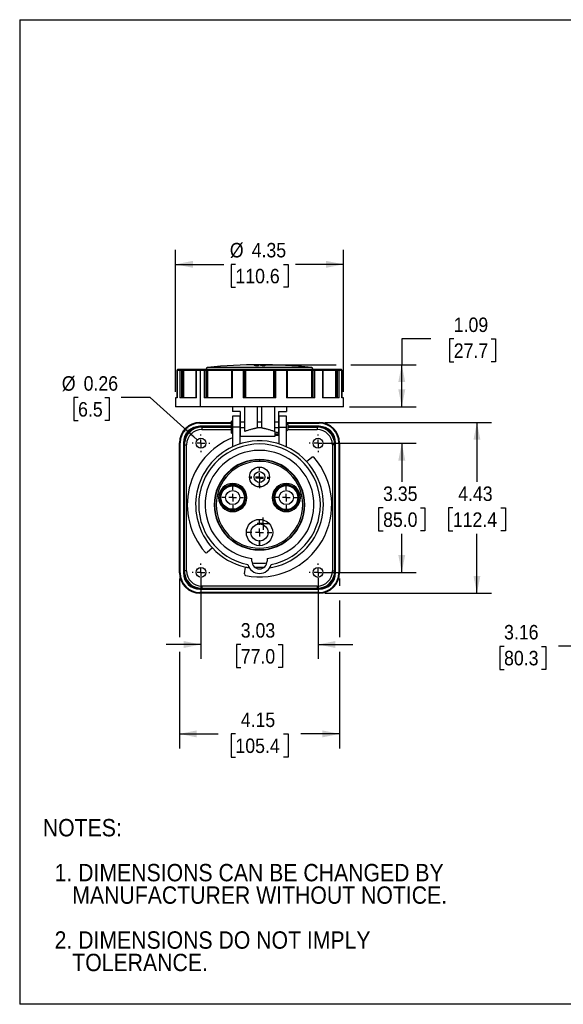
# Model space of a CAD drawing. Header units: inches. Extents: x 0 to 33, y 0 to 25.5.
# Tile 1 of 6: x 0 to 14.1, y 0 to 25.5. Entities that reach past the tile are written whole.
import ezdxf

# ---------------------------------------------------------------- set-up
doc = ezdxf.new("R2010")
doc.units = ezdxf.units.IN
doc.header["$LTSCALE"] = 3
doc.header["$MEASUREMENT"] = 0
doc.linetypes.add('SLD-Center', pattern=[0.75, 0.6, -0.05, 0.05, -0.05])
doc.linetypes.add('SLD-Solid', pattern=[0])
doc.layers.add('CENTER', color=40, linetype='SLD-Center')
doc.layers.add('SLD-DEFPOINTS', color=7, linetype='Continuous')
doc.layers.add('DIMENSIONS', color=140, linetype='SLD-Solid', lineweight=25)
doc.layers.add('TEXT', color=140, linetype='SLD-Solid', lineweight=25)
doc.styles.add('SLDTEXTSTYLE0', font='GOTHIC.TTF', dxfattribs={"width": 0.913})
doc.dimstyles.new('SLDDIMSTYLE0', dxfattribs={"dimtxt": 0.375, "dimasz": 0.45, "dimexe": 0, "dimexo": 0.0625, "dimgap": 0.09375, "dimtad": 0, "dimtih": 1, "dimtoh": 1, "dimrnd": 1e-09, "dimzin": 12, "dimdsep": 46, "dimtxsty": 'SLDTEXTSTYLE0', "dimsah": 1, "dimcen": 0.09, "dimadec": 0, "dimazin": 3, "dimtfac": 1, "dimtofl": 0, "dimtmove": 0, "dimatfit": 3, "dimfxl": 0, "dimfrac": 2, "dimtolj": 1, "dimtzin": 12, "dimarcsym": 0})
doc.dimstyles.new('SLDDIMSTYLE1', dxfattribs={"dimtxt": 0.375, "dimasz": 0.45, "dimexe": 0, "dimexo": 0.0625, "dimgap": 0.09375, "dimtad": 0, "dimtih": 1, "dimtoh": 1, "dimrnd": 1e-09, "dimzin": 12, "dimdsep": 46, "dimtxsty": 'SLDTEXTSTYLE0', "dimsah": 1, "dimcen": 0.09, "dimadec": 0, "dimazin": 3, "dimtfac": 1, "dimtmove": 0, "dimatfit": 0, "dimfxl": 0, "dimfrac": 2, "dimtolj": 1, "dimtzin": 12, "dimarcsym": 0})
doc.dimstyles.new('SLDDIMSTYLE2', dxfattribs={"dimtxt": 0.375, "dimasz": 0.45, "dimexe": 0, "dimexo": 0.0625, "dimgap": 0.09375, "dimtad": 0, "dimtih": 1, "dimtoh": 1, "dimrnd": 1e-09, "dimzin": 12, "dimdsep": 46, "dimtxsty": 'SLDTEXTSTYLE0', "dimsah": 1, "dimcen": 0.09, "dimadec": 0, "dimazin": 3, "dimtfac": 1, "dimtdec": 3, "dimtofl": 0, "dimtmove": 0, "dimatfit": 3, "dimfxl": 0, "dimfrac": 2, "dimtolj": 1, "dimtzin": 12, "dimarcsym": 0})
doc.dimstyles.new('SLDDIMSTYLE3', dxfattribs={"dimtxt": 0.375, "dimasz": 0.45, "dimexe": 0, "dimexo": 0.0625, "dimgap": 0.09375, "dimtad": 0, "dimtih": 1, "dimtoh": 1, "dimrnd": 1e-09, "dimdsep": 46, "dimtxsty": 'SLDTEXTSTYLE0', "dimsah": 1, "dimcen": 0, "dimadec": 0, "dimazin": 2, "dimtfac": 1, "dimtofl": 0, "dimtmove": 0, "dimatfit": 3, "dimfxl": 0, "dimfrac": 2, "dimtolj": 1, "dimtzin": 12, "dimarcsym": 0})

# ---------------------------------------------------------------- blocks, each defined once
blk = doc.blocks.new('Block2')
at = {"color": 7, "linetype": 'SLD-Solid', "lineweight": 18}
for p, q in [((33, 25.5), (0, 25.5)), ((0, 0), (0, 25.5)), ((33, 0), (0, 0))]:
    blk.add_line(p, q, dxfattribs=at)
blk = doc.blocks.new('SW_NOTE_0_3')
at = {"layer": 'TEXT', "color": 0, "char_height": 0.45, "attachment_point": 1, "style": 'SLDTEXTSTYLE0'}
for s, insert in [('NOTES:', (0, 0.575)), ('  1. DIMENSIONS CAN BE CHANGED BY     ', (0, -0.589)), ('     MANUFACTURER WITHOUT NOTICE.', (0, -1.171)), ('  2. DIMENSIONS DO NOT IMPLY ', (0, -2.335)), ('     TOLERANCE.', (0, -2.916))]:
    blk.add_mtext(s, dxfattribs=dict(at, insert=insert))
blk = doc.blocks.new('_D')
at = {"layer": 'DIMENSIONS'}
for p, q in [((7.876, 14.532), (10.269, 14.532)), ((9.894, 14.532), (9.894, 13.533)), ((9.41, 12.856), (9.295, 12.856)), ((9.295, 12.856), (9.295, 12.261)), ((10.379, 12.856), (10.494, 12.856)), ((10.494, 12.856), (10.494, 12.261)), ((9.295, 12.261), (9.41, 12.261)), ((10.494, 12.261), (10.379, 12.261)), ((9.894, 11.186), (9.894, 12.185)), ((7.876, 11.186), (10.269, 11.186))]:
    blk.add_line(p, q, dxfattribs=at)
for points in [[(9.894, 14.532), (9.804, 14.082), (9.984, 14.082)], [(9.894, 11.186), (9.984, 11.636), (9.804, 11.636)]]:
    blk.add_solid(points, dxfattribs=at)
at = {"layer": 'DIMENSIONS', "char_height": 0.375, "attachment_point": 1, "style": 'SLDTEXTSTYLE0'}
for s, insert in [('3.35', (9.41, 13.411)), ('85.0', (9.41, 12.74))]:
    blk.add_mtext(s, dxfattribs=dict(at, insert=insert))
blk = doc.blocks.new('_D_1')
at = {"layer": 'DIMENSIONS'}
for p, q in [((4.694, 11.036), (4.694, 8.944)), ((7.726, 11.036), (7.726, 8.944)), ((4.694, 9.319), (3.794, 9.319)), ((5.725, 9.317), (5.611, 9.317)), ((5.611, 9.317), (5.611, 8.721)), ((6.695, 9.317), (6.809, 9.317)), ((6.809, 9.317), (6.809, 8.721)), ((7.726, 9.319), (8.626, 9.319)), ((5.611, 8.721), (5.725, 8.721)), ((6.809, 8.721), (6.695, 8.721))]:
    blk.add_line(p, q, dxfattribs=at)
for points in [[(4.694, 9.319), (4.244, 9.409), (4.244, 9.229)], [(7.726, 9.319), (8.176, 9.229), (8.176, 9.409)]]:
    blk.add_solid(points, dxfattribs=at)
at = {"layer": 'DIMENSIONS', "char_height": 0.375, "attachment_point": 1, "style": 'SLDTEXTSTYLE0'}
for s, insert in [('3.03', (5.725, 9.872)), ('77.0', (5.725, 9.2))]:
    blk.add_mtext(s, dxfattribs=dict(at, insert=insert))
blk = doc.blocks.new('_D_2')
at = {"layer": 'DIMENSIONS'}
for p, q in [((4.135, 11.028), (4.135, 9.507)), ((8.285, 11.028), (8.285, 10.834)), ((8.285, 10.459), (8.285, 9.507)), ((4.135, 9.132), (4.135, 6.629)), ((8.285, 9.132), (8.285, 6.629)), ((4.135, 7.004), (5.143, 7.004)), ((5.587, 7.001), (5.472, 7.001)), ((5.472, 7.001), (5.472, 6.405)), ((6.833, 7.001), (6.948, 7.001)), ((6.948, 7.001), (6.948, 6.405)), ((8.285, 7.004), (7.277, 7.004)), ((5.472, 6.405), (5.587, 6.405)), ((6.948, 6.405), (6.833, 6.405))]:
    blk.add_line(p, q, dxfattribs=at)
for points in [[(4.135, 7.004), (4.585, 6.914), (4.585, 7.094)], [(8.285, 7.004), (7.835, 7.094), (7.835, 6.914)]]:
    blk.add_solid(points, dxfattribs=at)
at = {"layer": 'DIMENSIONS', "char_height": 0.375, "attachment_point": 1, "style": 'SLDTEXTSTYLE0'}
for s, insert in [('4.15', (5.725, 7.556)), ('105.4', (5.587, 6.884))]:
    blk.add_mtext(s, dxfattribs=dict(at, insert=insert))
blk = doc.blocks.new('_D_3')
at = {"layer": 'DIMENSIONS'}
for p, q in [((4.034, 15.86), (4.034, 19.539)), ((8.386, 15.86), (8.386, 19.539)), ((4.034, 19.164), (5.282, 19.164)), ((5.587, 19.164), (5.472, 19.164)), ((5.472, 19.164), (5.472, 18.569)), ((6.833, 19.164), (6.948, 19.164)), ((6.948, 19.164), (6.948, 18.569)), ((8.386, 19.164), (7.138, 19.164)), ((5.472, 18.569), (5.587, 18.569)), ((6.948, 18.569), (6.833, 18.569))]:
    blk.add_line(p, q, dxfattribs=at)
for points in [[(4.034, 19.164), (4.484, 19.074), (4.484, 19.254)], [(8.386, 19.164), (7.936, 19.254), (7.936, 19.074)]]:
    blk.add_solid(points, dxfattribs=at)
at = {"layer": 'DIMENSIONS', "char_height": 0.375, "attachment_point": 1, "style": 'SLDTEXTSTYLE0'}
for s, insert in [('%%c', (5.442, 19.719)), ('4.35', (6.008, 19.719)), ('110.6', (5.587, 19.048))]:
    blk.add_mtext(s, dxfattribs=dict(at, insert=insert))
blk = doc.blocks.new('_D_4')
at = {"layer": 'DIMENSIONS'}
for p, q in [((10.644, 17.235), (9.894, 17.235)), ((9.894, 17.235), (9.894, 16.566)), ((11.24, 17.232), (11.126, 17.232)), ((11.126, 17.232), (11.126, 16.637)), ((12.21, 17.232), (12.324, 17.232)), ((12.324, 17.232), (12.324, 16.637)), ((11.126, 16.637), (11.24, 16.637)), ((12.324, 16.637), (12.21, 16.637)), ((6.36, 16.566), (8.199, 16.566)), ((8.574, 16.566), (10.269, 16.566)), ((9.894, 15.474), (9.894, 16.566)), ((8.536, 15.474), (10.269, 15.474))]:
    blk.add_line(p, q, dxfattribs=at)
for points in [[(9.894, 16.566), (9.804, 16.116), (9.984, 16.116)], [(9.894, 15.474), (9.984, 15.924), (9.804, 15.924)]]:
    blk.add_solid(points, dxfattribs=at)
at = {"layer": 'DIMENSIONS', "char_height": 0.375, "attachment_point": 1, "style": 'SLDTEXTSTYLE0'}
for s, insert in [('1.09', (11.24, 17.787)), ('27.7', (11.24, 17.116))]:
    blk.add_mtext(s, dxfattribs=dict(at, insert=insert))
blk = doc.blocks.new('_D_5')
at = {"layer": 'DIMENSIONS'}
for p, q in [((1.512, 15.712), (1.398, 15.712)), ((1.398, 15.712), (1.398, 15.117)), ((2.205, 15.712), (2.319, 15.712)), ((2.319, 15.712), (2.319, 15.117)), ((3.376, 15.712), (2.626, 15.712)), ((4.599, 14.617), (3.376, 15.712)), ((1.398, 15.117), (1.512, 15.117)), ((2.319, 15.117), (2.205, 15.117))]:
    blk.add_line(p, q, dxfattribs=at)
blk.add_solid([(4.599, 14.617), (4.324, 14.985), (4.204, 14.851)], dxfattribs=at)
at = {"layer": 'DIMENSIONS', "char_height": 0.375, "attachment_point": 1, "style": 'SLDTEXTSTYLE0'}
for s, insert in [('%%c', (1.091, 16.267)), ('0.26', (1.656, 16.267)), ('6.5', (1.512, 15.596))]:
    blk.add_mtext(s, dxfattribs=dict(at, insert=insert))
blk = doc.blocks.new('_D_6')
at = {"layer": 'DIMENSIONS'}
for p, q in [((7.903, 15.072), (12.215, 15.072)), ((11.84, 15.072), (11.84, 13.533)), ((11.216, 12.856), (11.102, 12.856)), ((11.102, 12.856), (11.102, 12.261)), ((12.463, 12.856), (12.577, 12.856)), ((12.577, 12.856), (12.577, 12.261)), ((11.102, 12.261), (11.216, 12.261)), ((12.577, 12.261), (12.463, 12.261)), ((11.84, 10.646), (11.84, 12.185)), ((7.903, 10.646), (12.215, 10.646))]:
    blk.add_line(p, q, dxfattribs=at)
for points in [[(11.84, 15.072), (11.75, 14.622), (11.93, 14.622)], [(11.84, 10.646), (11.93, 11.096), (11.75, 11.096)]]:
    blk.add_solid(points, dxfattribs=at)
at = {"layer": 'DIMENSIONS', "char_height": 0.375, "attachment_point": 1, "style": 'SLDTEXTSTYLE0'}
for s, insert in [('4.43', (11.355, 13.411)), ('112.4', (11.216, 12.74))]:
    blk.add_mtext(s, dxfattribs=dict(at, insert=insert))
blk = doc.blocks.new('SW_CENTERMARKSYMBOL_0')
at = {"layer": 'CENTER', "color": 0}
for p, q in [((-0.1, 0), (-0.159, 0)), ((0, 0), (-0.1, 0)), ((0, 0.1), (0, 0.159)), ((0, 0), (0, 0.1)), ((0, 0), (0, -0.1)), ((0, 0), (0.1, 0)), ((0.1, 0), (0.159, 0)), ((0, -0.1), (0, -0.159))]:
    blk.add_line(p, q, dxfattribs=at)
blk = doc.blocks.new('SW_CENTERMARKSYMBOL_1')
at = {"layer": 'CENTER', "color": 0}
for p, q in [((0, 0.2), (0, 0.257)), ((-0.2, 0), (-0.257, 0)), ((0, 0), (-0.1, 0)), ((0, 0), (0, 0.1)), ((0, 0), (0, -0.1)), ((0, 0), (0.1, 0)), ((0.2, 0), (0.257, 0)), ((0, -0.2), (0, -0.257))]:
    blk.add_line(p, q, dxfattribs=at)
blk = doc.blocks.new('SW_CENTERMARKSYMBOL_2')
at = {"layer": 'CENTER', "color": 0}
for p, q in [((-0.2, 0), (-0.24, 0)), ((0, 0), (-0.1, 0)), ((0, 0.2), (0, 0.24)), ((0, 0), (0, 0.1)), ((0, 0), (0, -0.1)), ((0, 0), (0.1, 0)), ((0.2, 0), (0.24, 0)), ((0, -0.2), (0, -0.24))]:
    blk.add_line(p, q, dxfattribs=at)
blk = doc.blocks.new('SW_CENTERMARKSYMBOL_3')
at = {"layer": 'CENTER', "color": 0}
for p, q in [((0, 0.2), (0, 0.322)), ((-0.2, 0), (-0.322, 0)), ((0, 0), (-0.1, 0)), ((0, 0), (0, 0.1)), ((0, 0), (0, -0.1)), ((0, 0), (0.1, 0)), ((0.2, 0), (0.322, 0)), ((0, -0.2), (0, -0.322))]:
    blk.add_line(p, q, dxfattribs=at)
blk = doc.blocks.new('SW_CENTERMARKSYMBOL_4')
at = {"layer": 'CENTER', "color": 0}
for p, q in [((0, 0.2), (0, 0.283)), ((-0.2, 0), (-0.283, 0)), ((0, 0), (-0.1, 0)), ((0, 0), (0, 0.1)), ((0, 0), (0, -0.1)), ((0, 0), (0.1, 0)), ((0.2, 0), (0.283, 0)), ((0, -0.2), (0, -0.283))]:
    blk.add_line(p, q, dxfattribs=at)
blk = doc.blocks.new('SW_CENTERMARKSYMBOL_5')
at = {"layer": 'CENTER', "color": 0}
for p, q in [((0, 0.2), (0, 0.283)), ((-0.2, 0), (-0.283, 0)), ((0, 0), (-0.1, 0)), ((0, 0), (0, 0.1)), ((0, 0), (0, -0.1)), ((0, 0), (0.1, 0)), ((0.2, 0), (0.283, 0)), ((0, -0.2), (0, -0.283))]:
    blk.add_line(p, q, dxfattribs=at)
blk = doc.blocks.new('SW_CENTERMARKSYMBOL_6')
at = {"layer": 'CENTER', "color": 0}
for p, q in [((-0.2, 0), (-0.228, 0)), ((0, 0), (-0.1, 0)), ((0, 0.2), (0, 0.228)), ((0, 0), (0, 0.1)), ((0, 0), (0, -0.1)), ((0, 0), (0.1, 0)), ((0.2, 0), (0.228, 0)), ((0, -0.2), (0, -0.228))]:
    blk.add_line(p, q, dxfattribs=at)
blk = doc.blocks.new('SW_CENTERMARKSYMBOL_7')
at = {"layer": 'CENTER', "color": 0}
for p, q in [((-0.2, 0), (-0.228, 0)), ((0, 0), (-0.1, 0)), ((0, 0.2), (0, 0.228)), ((0, 0), (0, 0.1)), ((0, 0), (0, -0.1)), ((0, 0), (0.1, 0)), ((0.2, 0), (0.228, 0)), ((0, -0.2), (0, -0.228))]:
    blk.add_line(p, q, dxfattribs=at)
blk = doc.blocks.new('SW_CENTERMARKSYMBOL_8')
at = {"layer": 'CENTER', "color": 0}
for p, q in [((-0.2, 0), (-0.228, 0)), ((0, 0), (-0.1, 0)), ((0, 0.2), (0, 0.228)), ((0, 0), (0, 0.1)), ((0, 0), (0, -0.1)), ((0, 0), (0.1, 0)), ((0.2, 0), (0.228, 0)), ((0, -0.2), (0, -0.228))]:
    blk.add_line(p, q, dxfattribs=at)
blk = doc.blocks.new('SW_CENTERMARKSYMBOL_9')
at = {"layer": 'CENTER', "color": 0}
for p, q in [((-0.2, 0), (-0.228, 0)), ((0, 0), (-0.1, 0)), ((0, 0.2), (0, 0.228)), ((0, 0), (0, 0.1)), ((0, 0), (0, -0.1)), ((0, 0), (0.1, 0)), ((0.2, 0), (0.228, 0)), ((0, -0.2), (0, -0.228))]:
    blk.add_line(p, q, dxfattribs=at)
blk = doc.blocks.new('_D_8')
at = {"layer": 'DIMENSIONS'}
for p, q in [((14.407, 15.324), (14.407, 8.898)), ((17.567, 11.243), (17.567, 8.898)), ((12.543, 9.27), (12.429, 9.27)), ((12.429, 9.27), (12.429, 8.675)), ((13.513, 9.27), (13.627, 9.27)), ((13.627, 9.27), (13.627, 8.675)), ((14.407, 9.273), (13.956, 9.273)), ((17.567, 9.273), (14.407, 9.273)), ((12.429, 8.675), (12.543, 8.675)), ((13.627, 8.675), (13.513, 8.675))]:
    blk.add_line(p, q, dxfattribs=at)
for points in [[(14.407, 9.273), (14.857, 9.183), (14.857, 9.363)], [(17.567, 9.273), (17.117, 9.363), (17.117, 9.183)]]:
    blk.add_solid(points, dxfattribs=at)
at = {"layer": 'DIMENSIONS', "char_height": 0.375, "attachment_point": 1, "style": 'SLDTEXTSTYLE0'}
for s, insert in [('3.16', (12.543, 9.825)), ('80.3', (12.543, 9.154))]:
    blk.add_mtext(s, dxfattribs=dict(at, insert=insert))

msp = doc.modelspace()

# ---------------------------------------------------------------- linework, layer by layer
at = {"color": 7, "linetype": 'SLD-Solid'}
for p, q in [((0, 25.5), (0, 0)), ((0, 25.5), (33, 25.5)), ((33, 0), (0, 0))]:
    msp.add_line(p, q, dxfattribs=at)
for p, q in [((4.075, 16.427), (4.075, 15.71)), ((4.075, 16.427), (4.076, 16.427)), ((4.076, 15.71), (4.076, 16.427)), ((4.076, 16.427), (4.149, 16.427)), ((4.088, 16.439), (4.087, 16.439)), ((4.16, 16.439), (4.088, 16.439)), ((4.149, 16.427), (4.149, 15.71)), ((4.149, 16.427), (4.196, 16.427)), ((4.193, 16.439), (4.16, 16.439)), ((4.224, 16.439), (4.193, 16.439)), ((4.196, 15.71), (4.196, 16.427)), ((4.196, 16.427), (4.227, 16.427)), ((4.252, 16.439), (4.224, 16.439)), ((4.227, 16.427), (4.227, 15.71)), ((4.227, 16.427), (4.241, 16.427)), ((4.241, 16.427), (4.241, 15.71)), ((4.241, 16.427), (4.565, 16.427)), ((4.577, 16.439), (4.252, 16.439)), ((4.565, 16.427), (4.565, 15.71)), ((4.565, 16.427), (4.575, 16.427)), ((4.575, 15.71), (4.575, 16.427)), ((4.575, 16.427), (4.671, 16.427)), ((4.584, 16.439), (4.577, 16.439)), ((4.781, 16.439), (4.584, 16.439)), ((4.671, 16.427), (4.671, 15.474)), ((4.671, 16.427), (4.774, 16.427)), ((4.774, 16.427), (4.774, 15.71)), ((4.774, 16.427), (4.827, 16.427)), ((4.819, 16.439), (4.781, 16.439)), ((4.841, 16.439), (4.819, 16.439)), ((4.827, 15.71), (4.827, 16.427)), ((4.827, 16.427), (4.85, 16.427)), ((4.832, 16.45), (4.832, 16.439)), ((4.832, 16.45), (6.21, 16.45)), ((4.873, 16.439), (4.841, 16.439)), ((4.85, 16.427), (4.85, 15.71)), ((4.85, 16.427), (4.866, 16.427)), ((4.866, 16.427), (4.866, 15.71)), ((4.866, 16.427), (5.488, 16.427)), ((6.21, 16.489), (4.867, 16.489)), ((5.492, 16.439), (4.873, 16.439)), ((5.486, 16.427), (5.486, 15.71)), ((5.486, 16.427), (5.512, 16.427)), ((5.497, 16.439), (5.492, 16.439)), ((5.516, 16.439), (5.497, 16.439)), ((5.512, 15.71), (5.512, 16.427)), ((5.512, 16.427), (5.784, 16.427)), ((5.786, 16.439), (5.516, 16.439)), ((5.784, 16.427), (5.784, 15.71)), ((5.784, 16.427), (5.829, 16.427)), ((5.818, 16.439), (5.786, 16.439)), ((5.826, 16.439), (5.818, 16.439)), ((5.853, 16.439), (5.826, 16.439)), ((5.829, 15.71), (5.829, 16.427)), ((5.829, 16.427), (5.837, 16.427)), ((5.837, 16.427), (5.837, 15.71)), ((5.837, 16.427), (5.851, 16.427)), ((5.851, 16.427), (5.851, 15.71)), ((5.851, 16.427), (6.569, 16.427)), ((6.567, 16.439), (5.853, 16.439)), ((6.072, 16.556), (6.072, 16.545)), ((6.18, 16.563), (6.18, 16.561)), ((6.18, 16.561), (6.18, 16.553)), ((6.18, 16.553), (6.18, 16.551)), ((6.18, 16.551), (6.18, 16.539)), ((7.553, 16.489), (6.21, 16.489)), ((6.21, 16.45), (7.588, 16.45)), ((6.24, 16.557), (6.24, 16.545)), ((6.328, 16.558), (6.328, 16.556)), ((6.348, 16.562), (6.348, 16.56)), ((6.348, 16.56), (6.348, 16.552)), ((6.348, 16.552), (6.348, 16.55)), ((6.348, 16.55), (6.348, 16.539)), ((6.594, 16.439), (6.567, 16.439)), ((6.569, 16.427), (6.569, 15.71)), ((6.569, 16.427), (6.583, 16.427)), ((6.583, 16.427), (6.583, 15.71)), ((6.583, 16.427), (6.591, 16.427)), ((6.591, 16.427), (6.591, 15.71)), ((6.591, 16.427), (6.637, 16.427)), ((6.602, 16.439), (6.594, 16.439)), ((6.634, 16.439), (6.602, 16.439)), ((6.904, 16.439), (6.634, 16.439)), ((6.637, 15.71), (6.637, 16.427)), ((6.637, 16.427), (6.908, 16.427)), ((6.923, 16.439), (6.904, 16.439)), ((6.908, 16.427), (6.908, 15.71)), ((6.908, 16.427), (6.934, 16.427)), ((6.928, 16.439), (6.923, 16.439)), ((7.547, 16.439), (6.928, 16.439)), ((6.932, 16.427), (7.554, 16.427)), ((6.934, 15.71), (6.934, 16.427)), ((7.579, 16.439), (7.547, 16.439)), ((7.554, 16.427), (7.554, 15.71)), ((7.554, 16.427), (7.57, 16.427)), ((7.57, 16.427), (7.593, 16.427)), ((7.57, 16.427), (7.57, 15.71)), ((7.601, 16.439), (7.579, 16.439)), ((7.588, 16.439), (7.588, 16.45)), ((7.593, 16.427), (7.593, 15.71)), ((7.593, 16.427), (7.646, 16.427)), ((7.639, 16.439), (7.601, 16.439)), ((7.836, 16.439), (7.639, 16.439)), ((7.646, 15.71), (7.646, 16.427)), ((7.646, 16.427), (7.845, 16.427)), ((7.843, 16.439), (7.836, 16.439)), ((8.168, 16.439), (7.843, 16.439)), ((7.845, 16.427), (7.845, 15.71)), ((7.845, 16.427), (7.855, 16.427)), ((7.855, 15.71), (7.855, 16.427)), ((7.855, 16.427), (8.179, 16.427)), ((8.196, 16.439), (8.168, 16.439)), ((8.179, 16.427), (8.179, 15.71)), ((8.179, 16.427), (8.193, 16.427)), ((8.193, 16.427), (8.224, 16.427)), ((8.193, 16.427), (8.193, 15.71)), ((8.227, 16.439), (8.196, 16.439)), ((8.224, 16.427), (8.224, 15.71)), ((8.224, 16.427), (8.271, 16.427)), ((8.26, 16.439), (8.227, 16.439)), ((8.332, 16.439), (8.26, 16.439)), ((8.271, 15.71), (8.271, 16.427)), ((8.271, 16.427), (8.344, 16.427)), ((8.333, 16.439), (8.332, 16.439)), ((8.344, 16.427), (8.344, 15.71)), ((8.344, 16.427), (8.345, 16.427)), ((8.345, 15.71), (8.345, 16.427)), ((4.034, 15.71), (4.034, 15.474)), ((4.076, 15.71), (4.034, 15.71)), ((4.575, 15.71), (4.149, 15.71)), ((5.512, 15.71), (4.774, 15.71)), ((6.637, 15.71), (5.784, 15.71)), ((7.646, 15.71), (6.908, 15.71)), ((8.271, 15.71), (7.845, 15.71)), ((8.386, 15.71), (8.344, 15.71)), ((8.386, 15.474), (8.386, 15.71)), ((4.671, 15.474), (4.034, 15.474)), ((5.246, 15.474), (4.671, 15.474)), ((8.386, 15.474), (5.246, 15.474)), ((5.511, 15.474), (5.511, 15.355)), ((5.708, 15.355), (5.511, 15.355)), ((5.708, 15.355), (5.708, 15.073)), ((5.826, 15.073), (5.826, 15.474)), ((6.151, 15.474), (6.151, 15.073)), ((6.269, 15.073), (6.269, 15.474)), ((6.594, 15.474), (6.594, 15.073)), ((6.712, 15.355), (6.909, 15.355)), ((6.712, 15.073), (6.712, 15.355)), ((6.909, 15.474), (6.909, 15.355)), ((4.667, 15.072), (4.667, 15.061)), ((4.667, 15.072), (5.484, 15.072)), ((4.667, 15.061), (4.667, 15.051)), ((5.484, 15.061), (4.667, 15.061)), ((4.667, 15.051), (5.484, 15.051)), ((5.511, 15.103), (5.484, 15.103)), ((5.484, 14.788), (5.484, 15.103)), ((5.698, 15.231), (5.511, 15.231)), ((5.511, 15.231), (5.511, 14.946)), ((5.698, 15.231), (5.698, 14.946)), ((5.698, 15.072), (5.708, 15.072)), ((5.708, 15.061), (5.698, 15.061)), ((5.698, 15.051), (5.708, 15.051)), ((5.826, 15.073), (5.708, 15.073)), ((6.269, 15.073), (6.151, 15.073)), ((6.151, 15.073), (6.151, 14.927)), ((6.269, 14.927), (6.269, 15.073)), ((6.712, 15.073), (6.594, 15.073)), ((6.712, 15.072), (6.722, 15.072)), ((6.722, 15.061), (6.712, 15.061)), ((6.712, 15.051), (6.722, 15.051)), ((6.909, 15.231), (6.722, 15.231)), ((6.722, 14.946), (6.722, 15.231)), ((6.909, 14.946), (6.909, 15.231)), ((6.909, 15.072), (7.753, 15.072)), ((7.753, 15.061), (6.909, 15.061)), ((6.909, 15.051), (7.753, 15.051)), ((7.753, 15.072), (7.753, 15.061)), ((7.753, 15.061), (7.753, 15.051)), ((4.667, 14.959), (4.667, 14.969)), ((5.484, 14.969), (4.667, 14.969)), ((4.667, 14.958), (4.667, 14.959)), ((4.667, 14.959), (5.484, 14.959)), ((4.714, 14.943), (4.714, 14.959)), ((5.484, 14.959), (4.714, 14.959)), ((4.714, 14.943), (4.714, 14.884)), ((5.484, 14.943), (4.714, 14.943)), ((4.714, 14.884), (5.484, 14.884)), ((5.511, 14.946), (5.511, 14.672)), ((5.698, 14.946), (5.511, 14.946)), ((5.708, 15.032), (5.698, 15.032)), ((5.698, 14.946), (5.698, 14.51)), ((5.708, 14.946), (5.698, 14.946)), ((5.826, 14.927), (5.708, 14.927)), ((6.269, 14.927), (6.151, 14.927)), ((6.712, 14.927), (6.594, 14.927)), ((6.712, 15.044), (6.722, 15.044)), ((6.722, 14.51), (6.722, 14.946)), ((6.722, 14.946), (6.909, 14.946)), ((6.909, 15.044), (6.948, 15.005)), ((6.909, 14.436), (6.909, 14.946)), ((6.909, 14.847), (6.948, 14.886)), ((6.946, 14.884), (7.706, 14.884)), ((6.948, 14.886), (6.948, 15.005)), ((7.753, 14.969), (6.948, 14.969)), ((7.706, 14.959), (6.948, 14.959)), ((6.948, 14.959), (7.753, 14.959)), ((7.706, 14.943), (6.948, 14.943)), ((7.706, 14.943), (7.706, 14.959)), ((7.706, 14.943), (7.706, 14.884)), ((7.753, 14.959), (7.753, 14.969)), ((7.753, 14.958), (7.753, 14.959)), ((4.135, 14.54), (4.146, 14.54)), ((4.135, 11.178), (4.135, 14.54)), ((4.146, 14.54), (4.146, 11.178)), ((4.146, 14.54), (4.156, 14.54)), ((4.156, 11.178), (4.156, 14.54)), ((4.238, 14.54), (4.238, 11.178)), ((4.238, 14.54), (4.248, 14.54)), ((4.248, 11.178), (4.248, 14.54)), ((4.249, 14.54), (4.248, 14.54)), ((5.484, 14.788), (5.511, 14.788)), ((5.511, 14.672), (5.511, 14.436)), ((5.708, 14.715), (6.21, 14.715)), ((6.21, 14.715), (6.614, 14.715)), ((6.21, 14.715), (6.21, 14.715)), ((6.614, 14.776), (6.722, 14.776)), ((6.614, 14.739), (6.722, 14.739)), ((8.171, 14.54), (8.172, 14.54)), ((8.172, 14.54), (8.182, 14.54)), ((8.172, 14.54), (8.172, 11.178)), ((8.182, 11.178), (8.182, 14.54)), ((8.264, 14.54), (8.264, 11.178)), ((8.274, 14.54), (8.264, 14.54)), ((8.274, 11.178), (8.274, 14.54)), ((8.285, 14.54), (8.274, 14.54)), ((8.285, 14.54), (8.285, 11.178)), ((4.263, 14.493), (4.248, 14.493)), ((4.248, 14.493), (4.248, 11.225)), ((4.263, 14.493), (4.263, 11.225)), ((4.263, 14.493), (4.322, 14.493)), ((4.322, 11.225), (4.322, 14.493)), ((8.098, 14.493), (8.098, 11.225)), ((8.157, 14.493), (8.098, 14.493)), ((8.157, 11.225), (8.157, 14.493)), ((8.157, 14.493), (8.172, 14.493)), ((8.172, 11.225), (8.172, 14.493)), ((6.21, 14.099), (6.21, 14.06)), ((7.428, 14.056), (7.565, 14.17)), ((7.574, 14.176), (7.607, 14.176)), ((6.21, 13.398), (6.21, 13.516)), ((5.516, 13.488), (5.516, 13.457)), ((5.516, 13.457), (5.516, 13.439)), ((6.904, 13.488), (6.904, 13.457)), ((6.904, 13.457), (6.904, 13.439)), ((6.904, 13.427), (6.904, 13.439)), ((5.516, 12.808), (5.516, 12.82)), ((7.381, 12.938), (7.372, 12.938)), ((6.21, 11.879), (6.21, 11.997)), ((4.992, 11.82), (4.855, 11.705)), ((6.013, 11.473), (6.013, 11.542)), ((6.407, 11.542), (6.407, 11.473)), ((4.263, 11.225), (4.248, 11.225)), ((4.322, 11.225), (4.263, 11.225)), ((5.82, 11.148), (5.851, 11.324)), ((8.098, 11.225), (8.157, 11.225)), ((8.172, 11.225), (8.157, 11.225)), ((4.135, 11.178), (4.146, 11.178)), ((4.146, 11.178), (4.156, 11.178)), ((4.248, 11.178), (4.238, 11.178)), ((4.249, 11.178), (4.248, 11.178)), ((8.171, 11.178), (8.172, 11.178)), ((8.172, 11.178), (8.182, 11.178)), ((8.274, 11.178), (8.264, 11.178)), ((8.285, 11.178), (8.274, 11.178)), ((4.667, 10.76), (4.667, 10.759)), ((4.667, 10.759), (4.667, 10.749)), ((7.753, 10.759), (4.667, 10.759)), ((4.667, 10.749), (7.753, 10.749)), ((4.714, 10.833), (4.714, 10.774)), ((7.706, 10.833), (4.714, 10.833)), ((4.714, 10.774), (7.706, 10.774)), ((4.714, 10.774), (4.714, 10.759)), ((4.714, 10.759), (7.706, 10.759)), ((7.706, 10.833), (7.706, 10.774)), ((7.706, 10.774), (7.706, 10.759)), ((7.753, 10.76), (7.753, 10.759)), ((7.753, 10.759), (7.753, 10.749)), ((7.753, 10.667), (4.667, 10.667)), ((4.667, 10.667), (4.667, 10.657)), ((4.667, 10.657), (7.753, 10.657)), ((4.667, 10.646), (4.667, 10.657)), ((7.753, 10.646), (4.667, 10.646)), ((7.753, 10.657), (7.753, 10.667)), ((7.753, 10.646), (7.753, 10.657))]:
    msp.add_line(p, q)
at = {"flags": 128}
for points in [[(4.774, 16.427), (4.774, 16.429), (4.774, 16.431), (4.775, 16.433), (4.776, 16.435), (4.777, 16.437), (4.778, 16.438), (4.78, 16.438), (4.781, 16.439)], [(4.866, 16.427), (4.866, 16.429), (4.866, 16.431), (4.867, 16.433), (4.868, 16.435), (4.869, 16.437), (4.87, 16.438), (4.872, 16.438), (4.873, 16.439)], [(5.489, 16.435), (5.489, 16.435), (5.49, 16.437), (5.49, 16.438), (5.491, 16.438), (5.492, 16.439)], [(5.512, 16.427), (5.512, 16.429), (5.513, 16.431), (5.513, 16.433), (5.514, 16.435), (5.514, 16.437), (5.515, 16.438), (5.515, 16.438), (5.516, 16.439)], [(6.908, 16.427), (6.908, 16.429), (6.907, 16.431), (6.907, 16.433), (6.907, 16.435), (6.906, 16.437), (6.905, 16.438), (6.905, 16.438), (6.904, 16.439)], [(6.931, 16.435), (6.931, 16.435), (6.93, 16.437), (6.93, 16.438), (6.929, 16.438), (6.928, 16.439)], [(7.554, 16.427), (7.554, 16.429), (7.554, 16.431), (7.553, 16.433), (7.552, 16.435), (7.551, 16.437), (7.55, 16.438), (7.548, 16.438), (7.547, 16.439)], [(7.646, 16.427), (7.646, 16.429), (7.646, 16.431), (7.645, 16.433), (7.644, 16.435), (7.643, 16.437), (7.642, 16.438), (7.64, 16.438), (7.639, 16.439)]]:
    msp.add_lwpolyline(points, dxfattribs=at)
for centre, radius in [((4.694, 14.532), 0.128), ((7.726, 14.532), 0.128), ((6.21, 13.656), 0.258), ((6.21, 13.656), 0.14), ((5.516, 13.124), 0.304), ((5.516, 13.124), 0.183), ((6.904, 13.124), 0.183), ((6.21, 12.219), 0.341), ((6.21, 12.219), 0.222), ((4.694, 11.186), 0.128), ((7.726, 11.186), 0.128)]:
    msp.add_circle(centre, radius)
for centre, radius, start, end in [((4.087, 16.427), 0.0118, 90, 180), ((4.088, 16.427), 0.0117, 90.5665, 180.5555), ((4.16, 16.427), 0.0115, 91.5946, 181.5104), ((4.182, 16.429), 0.014, 348.6309, 40.3907), ((4.213, 16.429), 0.014, 348.6309, 40.3907), ((4.252, 16.427), 0.0115, 91.8634, 181.7494), ((4.577, 16.427), 0.0118, 90, 180), ((4.586, 16.428), 0.0107, 99.2409, 186.9289), ((4.817, 16.428), 0.0105, 351.9505, 78.5782), ((4.871, 16.45), 0.0394, 96.5294, 180), ((4.839, 16.428), 0.0105, 351.9505, 78.5782), ((6.21, 4.755), 11.811, 83.4706, 96.5294), ((5.497, 16.427), 0.0118, 90, 180), ((5.8, 16.43), 0.017, 148.2304, 189.5917), ((5.818, 16.427), 0.0116, 359.0242, 88.9898), ((5.826, 16.427), 0.0116, 359.0242, 88.9898), ((5.87, 16.43), 0.019, 151.8799, 188.6863), ((6.21, 4.755), 11.804, 89.4267, 89.7056), ((6.21, 4.755), 11.802, 89.4266, 89.7055), ((6.55, 16.43), 0.019, 351.3137, 28.1201), ((6.594, 16.427), 0.0116, 91.0102, 180.9758), ((6.602, 16.427), 0.0116, 91.0102, 180.9758), ((6.62, 16.43), 0.017, 350.4083, 31.7696), ((6.923, 16.427), 0.0118, 0, 90), ((7.549, 16.45), 0.0394, 0, 83.4706), ((7.581, 16.428), 0.0105, 101.4218, 188.0495), ((7.603, 16.428), 0.0105, 101.4218, 188.0495), ((7.834, 16.428), 0.0107, 353.0711, 80.7591), ((7.843, 16.427), 0.0118, 0, 90), ((8.168, 16.427), 0.0115, 358.2506, 88.1366), ((8.207, 16.429), 0.014, 139.6093, 191.3691), ((8.238, 16.429), 0.014, 139.6093, 191.3691), ((8.26, 16.427), 0.0115, 358.4896, 88.4054), ((8.332, 16.427), 0.0117, 359.4445, 89.4335), ((8.333, 16.427), 0.0118, 0, 90), ((4.667, 14.54), 0.531, 90, 180), ((4.667, 14.54), 0.521, 90, 180), ((4.667, 14.54), 0.511, 90, 180), ((7.753, 14.54), 0.531, 0, 90), ((7.753, 14.54), 0.521, 0, 90), ((7.753, 14.54), 0.511, 0, 90), ((4.667, 14.54), 0.429, 90, 180), ((4.667, 14.54), 0.419, 90, 180), ((4.714, 14.493), 0.451, 90, 180), ((4.714, 14.493), 0.472, 109.0729, 160.9271), ((4.667, 14.54), 0.413, 105.0207, 164.9793), ((4.714, 14.493), 0.392, 90, 180), ((7.706, 14.493), 0.451, 360, 90), ((7.706, 14.493), 0.392, 0, 90), ((7.753, 14.54), 0.429, 0, 90), ((7.753, 14.54), 0.419, 0, 90), ((7.706, 14.493), 0.472, 19.0729, 70.9271), ((7.753, 14.54), 0.413, 15.0207, 74.9793), ((6.21, 12.938), 1.87, 111.943, 221.0635), ((6.21, 12.938), 1.654, 42.5424, 115), ((6.21, 12.938), 1.654, 115, 222.5424), ((6.21, 12.938), 1.575, 281.1486, 258.8514), ((6.21, 12.938), 1.409, 278.0285, 261.9715), ((6.21, 12.938), 1.171, 0, 180), ((6.21, 12.938), 1.162, 90, 180), ((6.21, 12.938), 1.122, 180, 90), ((6.21, 12.938), 1.122, 90, 180), ((6.21, 12.938), 1.87, 258.9365, 41.0635), ((6.21, 12.938), 1.162, 0, 90), ((6.21, 12.938), 1.654, 279.2871, 42.5424), ((7.59, 14.14), 0.0394, 114.828, 130), ((7.59, 14.14), 0.0394, 41.0635, 65.172), ((5.516, 13.124), 0.365, 90, 270), ((5.516, 13.124), 0.333, 90, 270), ((5.516, 13.124), 0.316, 90, 270), ((5.516, 13.124), 0.365, 270, 90), ((5.516, 13.124), 0.333, 270, 90), ((5.516, 13.124), 0.316, 270, 90), ((6.904, 13.124), 0.365, 90, 270), ((6.904, 13.124), 0.333, 90, 270), ((6.904, 13.124), 0.316, 90, 270), ((6.904, 13.124), 0.304, 90, 270), ((6.904, 13.124), 0.365, 270, 90), ((6.904, 13.124), 0.333, 270, 90), ((6.904, 13.124), 0.316, 270, 90), ((6.904, 13.124), 0.304, 270, 90), ((6.21, 12.938), 1.171, 180, 0), ((6.21, 12.938), 1.162, 180, 0), ((6.21, 12.938), 1.654, 222.5424, 257.4576), ((4.83, 11.735), 0.0394, 221.0635, 310), ((4.714, 11.225), 0.451, 180, 270), ((4.714, 11.225), 0.392, 180, 270), ((6.21, 12.938), 1.654, 257.4576, 260.7129), ((6.21, 11.473), 0.315, 194.8118, 345.1882), ((6.21, 11.473), 0.197, 180, 0), ((6.21, 12.938), 1.516, 262.6855, 277.3145), ((6.21, 12.938), 1.614, 265.2311, 274.7689), ((7.706, 11.225), 0.392, 270, 0), ((7.706, 11.225), 0.451, 270, 0), ((4.667, 11.178), 0.531, 180, 270), ((4.667, 11.178), 0.521, 180, 270), ((4.667, 11.178), 0.511, 180, 270), ((4.667, 11.178), 0.429, 180, 270), ((4.667, 11.178), 0.419, 180, 270), ((4.714, 11.225), 0.472, 199.0729, 250.9271), ((4.667, 11.178), 0.413, 195.0207, 254.9793), ((5.859, 11.141), 0.0394, 170, 258.9365), ((7.753, 11.178), 0.419, 270, 0), ((7.753, 11.178), 0.429, 270, 0), ((7.753, 11.178), 0.511, 270, 0), ((7.753, 11.178), 0.521, 270, 0), ((7.753, 11.178), 0.531, 270, 0), ((7.706, 11.225), 0.472, 289.0729, 340.9271), ((7.753, 11.178), 0.413, 285.0207, 344.9793)]:
    msp.add_arc(centre, radius, start, end)
for points, knots in [([(6.18, 16.551), (6.178, 16.551), (6.174, 16.551), (6.168, 16.551), (6.162, 16.551), (6.156, 16.551), (6.15, 16.551), (6.144, 16.551), (6.138, 16.551), (6.132, 16.551), (6.126, 16.552), (6.12, 16.552), (6.115, 16.552), (6.11, 16.552), (6.097, 16.553), (6.079, 16.554), (6.072, 16.556), (6.072, 16.557), (6.076, 16.558), (6.089, 16.56), (6.102, 16.561), (6.114, 16.561), (6.124, 16.562), (6.135, 16.562), (6.147, 16.562), (6.158, 16.562), (6.169, 16.563), (6.177, 16.563), (6.18, 16.563)], [0, 0, 0, 0, 0.018622, 0.03735, 0.056184, 0.075125, 0.094171, 0.113324, 0.132585, 0.151952, 0.171427, 0.191009, 0.2107, 0.230498, 0.250405, 0.358157, 0.499182, 0.499522, 0.603418, 0.686719, 0.749326, 0.786911, 0.823902, 0.860301, 0.896109, 0.931327, 0.965957, 1, 1, 1, 1]), ([(6.18, 16.539), (6.174, 16.539), (6.16, 16.539), (6.14, 16.539), (6.121, 16.54), (6.104, 16.54), (6.09, 16.541), (6.08, 16.542), (6.074, 16.543), (6.072, 16.544), (6.072, 16.545), (6.072, 16.545)], [0, 0, 0, 0, 0.125404, 0.250516, 0.375374, 0.499452, 0.626002, 0.751507, 0.875974, 0.999335, 1, 1, 1, 1]), ([(6.18, 16.561), (6.179, 16.561), (6.176, 16.561), (6.171, 16.561), (6.166, 16.561), (6.157, 16.561), (6.144, 16.561), (6.128, 16.56), (6.115, 16.559), (6.103, 16.558), (6.1, 16.556), (6.11, 16.555), (6.125, 16.554), (6.137, 16.553), (6.145, 16.553), (6.154, 16.553), (6.163, 16.553), (6.172, 16.553), (6.178, 16.553), (6.18, 16.553)], [0, 0, 0, 0, 0.020932, 0.041894, 0.062885, 0.083906, 0.155837, 0.232314, 0.313343, 0.389205, 0.541491, 0.666897, 0.770084, 0.809234, 0.84805, 0.886532, 0.924683, 0.962505, 1, 1, 1, 1]), ([(6.348, 16.539), (6.341, 16.539), (6.327, 16.539), (6.307, 16.539), (6.288, 16.54), (6.271, 16.541), (6.258, 16.542), (6.247, 16.543), (6.241, 16.544), (6.239, 16.545), (6.24, 16.545), (6.24, 16.545)], [0, 0, 0, 0, 0.125361, 0.250456, 0.375283, 0.499341, 0.625867, 0.75134, 0.875792, 0.999116, 1, 1, 1, 1]), ([(6.348, 16.55), (6.346, 16.55), (6.341, 16.55), (6.335, 16.55), (6.328, 16.551), (6.322, 16.551), (6.315, 16.551), (6.309, 16.551), (6.302, 16.551), (6.296, 16.551), (6.289, 16.552), (6.283, 16.552), (6.278, 16.552), (6.266, 16.553), (6.247, 16.555), (6.24, 16.556), (6.24, 16.558), (6.243, 16.559), (6.255, 16.56), (6.269, 16.561), (6.281, 16.562), (6.291, 16.562), (6.302, 16.562), (6.313, 16.562), (6.325, 16.562), (6.336, 16.562), (6.344, 16.562), (6.348, 16.562)], [0, 0, 0, 0, 0.019418, 0.0391, 0.059046, 0.079256, 0.09973, 0.12047, 0.141474, 0.162744, 0.184279, 0.20608, 0.228147, 0.25048, 0.338554, 0.498972, 0.499422, 0.59419, 0.677493, 0.749307, 0.785775, 0.822021, 0.858048, 0.893858, 0.929452, 0.964832, 1, 1, 1, 1]), ([(6.348, 16.56), (6.346, 16.56), (6.343, 16.56), (6.338, 16.56), (6.332, 16.56), (6.327, 16.56), (6.322, 16.56), (6.317, 16.56), (6.312, 16.56), (6.308, 16.56), (6.303, 16.56), (6.298, 16.56), (6.292, 16.56), (6.287, 16.56), (6.281, 16.559), (6.277, 16.559), (6.273, 16.558), (6.271, 16.558), (6.271, 16.558)], [0, 0, 0, 0, 0.04981, 0.099659, 0.149547, 0.199476, 0.249446, 0.299458, 0.349514, 0.399613, 0.449758, 0.499949, 0.574497, 0.65256, 0.734141, 0.81924, 0.907859, 1, 1, 1, 1]), ([(6.271, 16.556), (6.271, 16.556), (6.272, 16.556), (6.274, 16.556), (6.276, 16.555), (6.278, 16.555), (6.28, 16.555), (6.283, 16.555), (6.285, 16.554), (6.288, 16.554), (6.291, 16.554), (6.293, 16.554), (6.296, 16.554), (6.301, 16.553), (6.308, 16.553), (6.318, 16.553), (6.328, 16.553), (6.338, 16.552), (6.345, 16.552), (6.348, 16.552)], [0, 0, 0, 0, 0.052965, 0.103877, 0.152736, 0.199542, 0.244295, 0.286996, 0.327643, 0.366237, 0.402778, 0.437267, 0.469702, 0.500084, 0.604697, 0.70699, 0.806967, 0.904635, 1, 1, 1, 1]), ([(4.667, 14.958), (4.663, 14.957), (4.656, 14.957), (4.645, 14.956), (4.634, 14.955), (4.623, 14.953), (4.612, 14.952), (4.601, 14.95), (4.591, 14.948), (4.58, 14.945), (4.57, 14.942), (4.563, 14.94), (4.56, 14.939)], [0, 0, 0, 0, 0.110032, 0.21777, 0.323234, 0.426448, 0.527436, 0.626226, 0.722846, 0.817326, 0.909699, 1, 1, 1, 1]), ([(5.708, 14.927), (5.708, 14.916), (5.708, 14.895), (5.708, 14.864), (5.708, 14.839), (5.708, 14.819), (5.708, 14.805), (5.708, 14.791), (5.708, 14.777), (5.708, 14.764), (5.708, 14.75), (5.708, 14.735), (5.708, 14.721), (5.708, 14.715), (5.708, 14.716), (5.708, 14.716)], [0, 0, 0, 0, 0.087112, 0.177855, 0.272322, 0.321154, 0.372778, 0.427205, 0.48445, 0.544526, 0.607053, 0.697693, 0.816509, 0.96925, 1, 1, 1, 1]), ([(5.826, 14.837), (5.826, 14.839), (5.826, 14.845), (5.826, 14.854), (5.826, 14.863), (5.826, 14.872), (5.826, 14.881), (5.826, 14.89), (5.826, 14.899), (5.826, 14.908), (5.826, 14.918), (5.826, 14.924), (5.826, 14.927)], [0, 0, 0, 0, 0.105242, 0.209305, 0.312194, 0.413916, 0.514475, 0.613875, 0.712123, 0.809223, 0.90518, 1, 1, 1, 1]), ([(6.151, 14.923), (6.147, 14.922), (6.138, 14.921), (6.125, 14.919), (6.112, 14.917), (6.098, 14.914), (6.083, 14.911), (6.061, 14.906), (6.028, 14.898), (5.988, 14.886), (5.946, 14.874), (5.906, 14.861), (5.866, 14.849), (5.84, 14.841), (5.826, 14.837)], [0, 0, 0, 0, 0.03803, 0.077348, 0.117976, 0.159936, 0.203248, 0.24793, 0.368033, 0.502355, 0.623483, 0.75587, 0.875013, 1, 1, 1, 1]), ([(6.594, 14.837), (6.58, 14.841), (6.554, 14.849), (6.514, 14.861), (6.474, 14.874), (6.432, 14.886), (6.392, 14.898), (6.355, 14.907), (6.323, 14.914), (6.295, 14.919), (6.278, 14.922), (6.269, 14.923)], [0, 0, 0, 0, 0.124986, 0.244132, 0.376515, 0.49765, 0.631968, 0.752078, 0.840068, 0.922654, 1, 1, 1, 1]), ([(6.594, 14.927), (6.594, 14.923), (6.594, 14.917), (6.594, 14.906), (6.594, 14.896), (6.594, 14.886), (6.594, 14.876), (6.594, 14.866), (6.594, 14.856), (6.594, 14.846), (6.594, 14.84), (6.594, 14.837)], [0, 0, 0, 0, 0.105426, 0.212256, 0.320499, 0.430161, 0.541248, 0.653769, 0.76773, 0.883138, 1, 1, 1, 1]), ([(6.614, 14.717), (6.614, 14.717), (6.614, 14.718), (6.614, 14.738), (6.614, 14.774), (6.614, 14.809), (6.614, 14.825)], [0, 0, 0, 0, 0.178856, 0.452733, 0.750634, 1, 1, 1, 1]), ([(6.712, 14.807), (6.712, 14.81), (6.712, 14.815), (6.712, 14.823), (6.712, 14.831), (6.712, 14.839), (6.712, 14.847), (6.712, 14.855), (6.712, 14.866), (6.712, 14.879), (6.712, 14.895), (6.712, 14.911), (6.712, 14.921), (6.712, 14.927)], [0, 0, 0, 0, 0.076405, 0.151482, 0.225236, 0.297672, 0.368796, 0.438614, 0.507129, 0.633645, 0.75794, 0.880046, 1, 1, 1, 1]), ([(7.86, 14.939), (7.857, 14.94), (7.85, 14.942), (7.84, 14.945), (7.829, 14.948), (7.819, 14.95), (7.808, 14.952), (7.797, 14.953), (7.786, 14.955), (7.775, 14.956), (7.764, 14.957), (7.757, 14.957), (7.753, 14.958)], [0, 0, 0, 0, 0.090301, 0.182674, 0.277154, 0.373774, 0.472564, 0.573552, 0.676766, 0.78223, 0.889968, 1, 1, 1, 1]), ([(4.267, 14.647), (4.266, 14.644), (4.264, 14.637), (4.262, 14.627), (4.259, 14.616), (4.257, 14.606), (4.255, 14.595), (4.253, 14.584), (4.252, 14.573), (4.251, 14.562), (4.25, 14.551), (4.249, 14.544), (4.249, 14.54)], [0, 0, 0, 0, 0.090301, 0.182674, 0.277154, 0.373774, 0.472564, 0.573552, 0.676766, 0.78223, 0.889968, 1, 1, 1, 1]), ([(8.171, 14.54), (8.171, 14.544), (8.17, 14.551), (8.169, 14.562), (8.168, 14.573), (8.167, 14.584), (8.165, 14.595), (8.163, 14.606), (8.161, 14.616), (8.158, 14.627), (8.156, 14.637), (8.154, 14.644), (8.153, 14.647)], [0, 0, 0, 0, 0.110032, 0.21777, 0.323234, 0.426448, 0.527436, 0.626226, 0.722846, 0.817326, 0.909699, 1, 1, 1, 1]), ([(4.249, 11.178), (4.249, 11.174), (4.25, 11.167), (4.251, 11.156), (4.252, 11.145), (4.253, 11.134), (4.255, 11.123), (4.257, 11.112), (4.259, 11.102), (4.262, 11.091), (4.264, 11.081), (4.266, 11.074), (4.267, 11.071)], [0, 0, 0, 0, 0.110032, 0.21777, 0.323234, 0.426448, 0.527436, 0.626226, 0.722846, 0.817326, 0.909699, 1, 1, 1, 1]), ([(8.153, 11.071), (8.154, 11.074), (8.156, 11.081), (8.158, 11.091), (8.161, 11.102), (8.163, 11.112), (8.165, 11.123), (8.167, 11.134), (8.168, 11.145), (8.169, 11.156), (8.17, 11.167), (8.171, 11.174), (8.171, 11.178)], [0, 0, 0, 0, 0.090301, 0.182674, 0.277154, 0.373774, 0.472564, 0.573552, 0.676766, 0.78223, 0.889968, 1, 1, 1, 1]), ([(4.56, 10.779), (4.563, 10.778), (4.57, 10.776), (4.58, 10.773), (4.591, 10.77), (4.601, 10.768), (4.612, 10.766), (4.623, 10.764), (4.634, 10.763), (4.645, 10.762), (4.656, 10.761), (4.663, 10.76), (4.667, 10.76)], [0, 0, 0, 0, 0.090301, 0.182674, 0.277154, 0.373774, 0.472564, 0.573552, 0.676766, 0.78223, 0.889968, 1, 1, 1, 1]), ([(7.753, 10.76), (7.757, 10.76), (7.764, 10.761), (7.775, 10.762), (7.786, 10.763), (7.797, 10.764), (7.808, 10.766), (7.819, 10.768), (7.829, 10.77), (7.84, 10.773), (7.85, 10.776), (7.857, 10.778), (7.86, 10.779)], [0, 0, 0, 0, 0.1100322, 0.2177695, 0.3232337, 0.4264478, 0.5274364, 0.6262263, 0.7228459, 0.8173258, 0.9096987, 1, 1, 1, 1])]:
    msp.add_open_spline(points, degree=3, knots=knots)
for points in [[(5.708, 15.073), (5.708, 15.025), (5.708, 14.976), (5.708, 14.927)], [(5.826, 14.927), (5.826, 14.976), (5.826, 15.025), (5.826, 15.073)], [(6.594, 15.073), (6.594, 15.025), (6.594, 14.976), (6.594, 14.927)], [(6.712, 14.927), (6.712, 14.976), (6.712, 15.025), (6.712, 15.073)], [(4.714, 14.959), (4.698, 14.959), (4.682, 14.958), (4.667, 14.958)], [(6.151, 14.927), (6.151, 14.925), (6.151, 14.924), (6.151, 14.923)], [(6.269, 14.923), (6.269, 14.924), (6.269, 14.925), (6.269, 14.927)], [(6.614, 14.825), (6.647, 14.819), (6.679, 14.813), (6.712, 14.807)], [(7.753, 14.958), (7.738, 14.958), (7.722, 14.959), (7.706, 14.959)], [(4.249, 14.54), (4.248, 14.524), (4.248, 14.509), (4.248, 14.493)], [(8.172, 14.493), (8.172, 14.509), (8.172, 14.524), (8.171, 14.54)], [(4.248, 11.225), (4.248, 11.209), (4.248, 11.194), (4.249, 11.178)], [(8.171, 11.178), (8.172, 11.194), (8.172, 11.209), (8.172, 11.225)], [(4.667, 10.76), (4.682, 10.759), (4.698, 10.759), (4.714, 10.759)], [(7.706, 10.759), (7.722, 10.759), (7.738, 10.759), (7.753, 10.76)]]:
    msp.add_open_spline(points, degree=3)

# ---------------------------------------------------------------- block references
at = {"layer": 'CENTER'}
for name, p in [('SW_CENTERMARKSYMBOL_7', (4.694, 14.532)), ('SW_CENTERMARKSYMBOL_9', (7.726, 14.532)), ('SW_CENTERMARKSYMBOL_1', (6.21, 13.625)), ('SW_CENTERMARKSYMBOL_2', (6.21, 13.656)), ('SW_CENTERMARKSYMBOL_4', (5.516, 13.124)), ('SW_CENTERMARKSYMBOL_5', (6.904, 13.124)), ('SW_CENTERMARKSYMBOL_3', (6.21, 12.219)), ('SW_CENTERMARKSYMBOL_0', (6.309, 12.451)), ('SW_CENTERMARKSYMBOL_8', (4.694, 11.186)), ('SW_CENTERMARKSYMBOL_6', (7.726, 11.186))]:
    msp.add_blockref(name, p, dxfattribs=at)
at = {"layer": 'SLD-DEFPOINTS'}
msp.add_blockref('Block2', (0, 0), dxfattribs=at)
at = {"layer": 'TEXT'}
msp.add_blockref('SW_NOTE_0_3', (0.599, 4.225), dxfattribs=at)

# ---------------------------------------------------------------- dimensions: what is measured, and where the dimension line sits
at = {"layer": 'DIMENSIONS'}
dim = msp.add_linear_dim(base=(8.386, 19.164), p1=(4.034, 15.71), p2=(8.386, 15.71), text='%%c<>', dimstyle='SLDDIMSTYLE0', dxfattribs=at)
dim.commit()
dim.dimension.update_dxf_attribs({"geometry": '_D_3', "text_midpoint": (6.21, 19.164), "dimtype": 160})
for base, p1, p2, angle, dimstyle, picture, middle in [((9.894, 16.566), (8.386, 15.474), (6.21, 16.566), 90, 'SLDDIMSTYLE2', '_D_4', (9.894, 17.235)), ((14.407, 9.273), (17.567, 11.393), (14.407, 15.474), 0, 'SLDDIMSTYLE0', '_D_8', (13.028, 9.273)), ((11.84, 10.646), (7.753, 15.072), (7.753, 10.646), 90, 'SLDDIMSTYLE0', '_D_6', (11.84, 12.859)), ((9.894, 11.186), (7.726, 14.532), (7.726, 11.186), 90, 'SLDDIMSTYLE0', '_D', (9.894, 12.859))]:
    dim = msp.add_linear_dim(base=base, p1=p1, p2=p2, angle=angle, dimstyle=dimstyle, dxfattribs=at)
    dim.commit()
    dim.dimension.update_dxf_attribs({"geometry": picture, "text_midpoint": middle, "dimtype": 160})
dim = msp.add_diameter_dim_2p(p1=(4.79, 14.447), p2=(4.599, 14.617), dimstyle='SLDDIMSTYLE3', dxfattribs=at)
dim.commit()
dim.dimension.update_dxf_attribs({"geometry": '_D_5', "text_midpoint": (1.858, 15.712), "dimtype": 163})
for base, p1, p2, dimstyle, picture, middle in [((7.726, 9.319), (4.694, 11.186), (7.726, 11.186), 'SLDDIMSTYLE1', '_D_1', (6.21, 9.319)), ((8.285, 7.004), (4.135, 11.178), (8.285, 11.178), 'SLDDIMSTYLE0', '_D_2', (6.21, 7.004))]:
    dim = msp.add_linear_dim(base=base, p1=p1, p2=p2, dimstyle=dimstyle, dxfattribs=at)
    dim.commit()
    dim.dimension.update_dxf_attribs({"geometry": picture, "text_midpoint": middle, "dimtype": 160})

doc.saveas('drawing.dxf')
